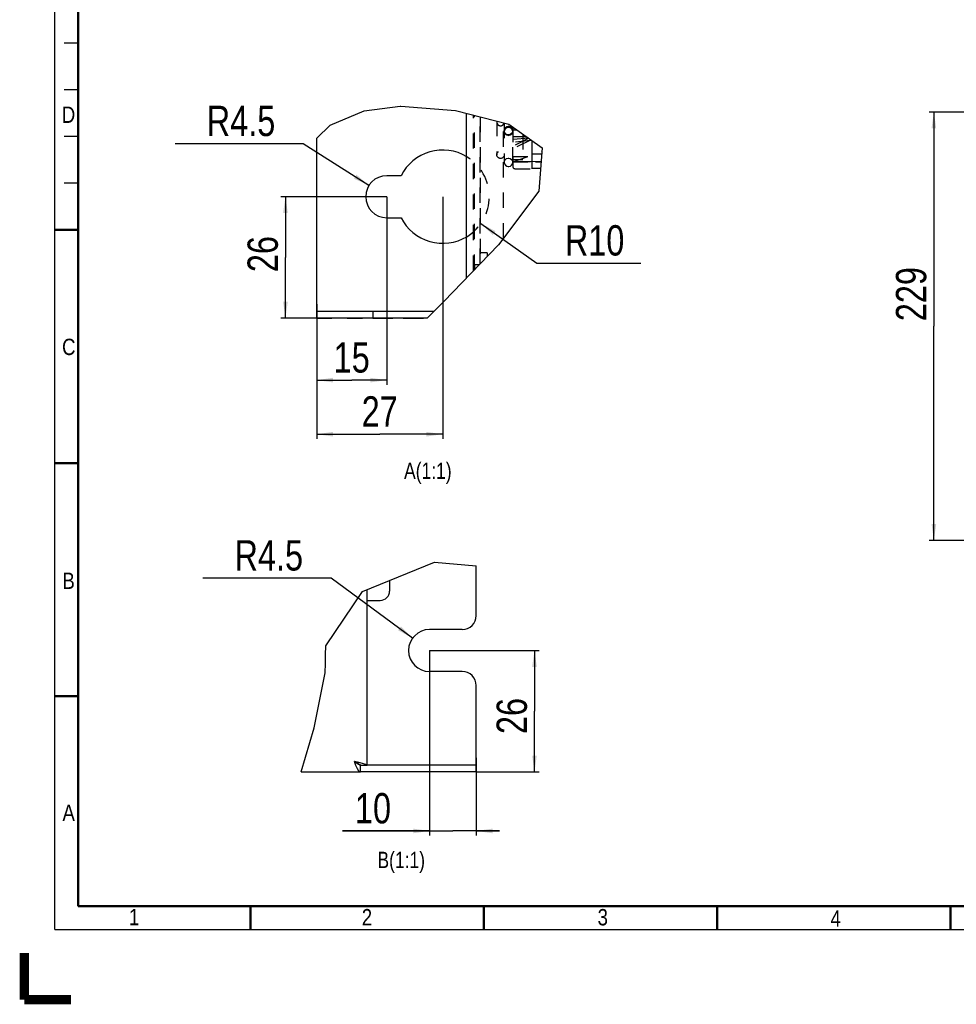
# Model space of a CAD drawing. Header units: millimetres. Extents: x -1 to 598, y -1 to 421.
# Tile 1 of 25: x -1 to 200, y -1 to 210. Entities that reach past the tile are written whole.
import ezdxf

# ---------------------------------------------------------------- set-up
doc = ezdxf.new("R2010")
doc.units = ezdxf.units.MM
doc.header["$LTSCALE"] = 32.67
doc.linetypes.add('HIDDEN', pattern=[0.2, 0.1, -0.1])
doc.layers.get('0').update_dxf_attribs({"linetype": 'CONTINUOUS'})
for name, color, linetype in [('02___PRT_ALL_AXES', 7, 'CONTINUOUS'), ('CHAMFERS', 7, 'CONTINUOUS'), ('DEFAULT_2', 8, 'HIDDEN'), ('ROUNDS', 7, 'CONTINUOUS')]:
    doc.layers.add(name, color=color, linetype=linetype)
doc.styles.get("Standard").update_dxf_attribs({"font": 'txt', "width": 0.8})
doc.styles.add('TEXTSTYLE_2', font='txt', dxfattribs={"width": 0.85})
doc.dimstyles.new('DIMSTYLE_5', dxfattribs={"dimtxt": 6.5, "dimasz": 3.5, "dimexe": 1, "dimexo": 0, "dimgap": 1.625, "dimtad": 1, "dimdec": 0, "dimlfac": 2.5, "dimdsep": 46, "dimtxsty": 'STANDARD', "dimblk": '_FILLED', "dimblk1": '_FILLED', "dimblk2": '_FILLED', "dimcen": 0.09, "dimclrt": 5, "dimadec": 0, "dimazin": 0, "dimtp": 0.5, "dimtm": 0.5, "dimtfac": 1, "dimtdec": 0, "dimtofl": 0, "dimtmove": 0, "dimatfit": 3, "dimldrblk": '_FILLED', "dimfxl": 1, "dimtolj": 1, "dimarcsym": 0})
doc.dimstyles.new('DIMSTYLE_6', dxfattribs={"dimtxt": 6.5, "dimasz": 3.5, "dimexe": 1, "dimexo": 0, "dimgap": 1.625, "dimtad": 1, "dimdsep": 46, "dimtxsty": 'STANDARD', "dimblk": '_FILLED', "dimblk1": '_FILLED', "dimblk2": '_FILLED', "dimcen": 0.09, "dimclrt": 5, "dimadec": 0, "dimazin": 0, "dimtp": 0.2, "dimtm": 0.2, "dimtfac": 1, "dimtofl": 0, "dimtmove": 0, "dimatfit": 3, "dimldrblk": '_FILLED', "dimfxl": 1, "dimtolj": 1, "dimarcsym": 0})
doc.dimstyles.new('DIMSTYLE_7', dxfattribs={"dimtxt": 6.5, "dimasz": 3.5, "dimexe": 1, "dimexo": 0, "dimtad": 1, "dimdsep": 46, "dimtxsty": 'STANDARD', "dimblk": '_FILLED', "dimblk1": '_FILLED', "dimblk2": '_FILLED', "dimcen": 0.09, "dimclrt": 5, "dimadec": 0, "dimazin": 0, "dimtp": 0.1, "dimtm": 0.1, "dimtfac": 1, "dimtofl": 0, "dimtmove": 0, "dimatfit": 3, "dimldrblk": '_FILLED', "dimfxl": 1, "dimtolj": 1, "dimarcsym": 0})
doc.dimstyles.new('DIMSTYLE_8', dxfattribs={"dimtxt": 6.5, "dimasz": 3.5, "dimexe": 1, "dimexo": 0, "dimtad": 1, "dimdsep": 46, "dimtxsty": 'STANDARD', "dimblk": '_FILLED', "dimblk1": '_FILLED', "dimblk2": '_FILLED', "dimcen": 0.09, "dimclrt": 5, "dimadec": 0, "dimazin": 0, "dimtp": 0.2, "dimtm": 0.2, "dimtfac": 1, "dimtofl": 0, "dimtmove": 0, "dimatfit": 3, "dimldrblk": '_FILLED', "dimfxl": 1, "dimtolj": 1, "dimarcsym": 0})

# ---------------------------------------------------------------- blocks, each defined once
blk = doc.blocks.new('_FILLED')
at = {"color": 0, "linetype": 'BYBLOCK'}
blk.add_solid([(0, 0), (-1, 0.143), (-1, -0.143)], dxfattribs=at)
blk = doc.blocks.new('*D6')
at = {"color": 2, "linetype": 'CONTINUOUS'}
for p, q in [((203.13, 190.2), (193.93, 190.2)), ((194.93, 190.2), (194.93, 144.31)), ((194.93, 98.42), (194.93, 144.31)), ((251.31, 98.42), (193.93, 98.42))]:
    blk.add_line(p, q, dxfattribs=at)
at = {"color": 2, "linetype": 'CONTINUOUS', "xscale": 3.5, "yscale": 3.5, "zscale": 3.5}
for p, rotation in [((194.93, 190.2), 90), ((194.93, 98.42), 270)]:
    blk.add_blockref('_FILLED', p, dxfattribs=dict(at, rotation=rotation))
at = {"color": 5, "linetype": 'CONTINUOUS', "insert": (186.8, 151.19), "char_height": 6.5, "width": 15.6, "attachment_point": 2, "rotation": 90, "line_spacing_factor": 0.9}
blk.add_mtext('229', dxfattribs=at)
blk = doc.blocks.new('*D11')
at = {"color": 2, "linetype": 'CONTINUOUS'}
for p, q in [((86.84, 74.81), (86.84, 35.15)), ((96.84, 51.81), (96.84, 35.15)), ((86.84, 36.15), (68.19, 36.15)), ((68.19, 36.15), (91.84, 36.15)), ((101.84, 36.15), (91.84, 36.15)), ((96.84, 36.15), (101.84, 36.15))]:
    blk.add_line(p, q, dxfattribs=at)
at = {"color": 2, "linetype": 'CONTINUOUS', "xscale": 3.5, "yscale": 3.5, "zscale": 3.5}
blk.add_blockref('_FILLED', (86.84, 36.15), dxfattribs=at)
at = {"color": 2, "linetype": 'CONTINUOUS', "xscale": 3.5, "yscale": 3.5, "zscale": 3.5, "rotation": 180}
blk.add_blockref('_FILLED', (96.84, 36.15), dxfattribs=at)
at = {"color": 5, "linetype": 'CONTINUOUS', "insert": (78.59, 44.27), "char_height": 6.5, "width": 10.4, "attachment_point": 3, "line_spacing_factor": 0.9}
blk.add_mtext('10', dxfattribs=at)
blk = doc.blocks.new('*D12')
at = {"color": 2, "linetype": 'CONTINUOUS'}
for p, q in [((62.98, 90.34), (38.28, 90.34)), ((65.73, 90.34), (62.98, 90.34)), ((83.22, 77.48), (65.73, 90.34))]:
    blk.add_line(p, q, dxfattribs=at)
at = {"color": 2, "linetype": 'CONTINUOUS', "xscale": 3.5, "yscale": 3.5, "zscale": 3.5, "rotation": 323.6743454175}
blk.add_blockref('_FILLED', (83.22, 77.48), dxfattribs=at)
at = {"color": 5, "linetype": 'CONTINUOUS', "insert": (59.73, 98.46), "char_height": 6.5, "width": 20.8, "attachment_point": 3, "line_spacing_factor": 0.9}
blk.add_mtext('R4.5', dxfattribs=at)
blk = doc.blocks.new('*D13')
at = {"color": 2, "linetype": 'CONTINUOUS'}
for p, q in [((57.03, 183.43), (32.33, 183.43)), ((59.78, 183.43), (57.03, 183.43)), ((73.86, 174.48), (59.78, 183.43))]:
    blk.add_line(p, q, dxfattribs=at)
at = {"color": 2, "linetype": 'CONTINUOUS', "xscale": 3.5, "yscale": 3.5, "zscale": 3.5, "rotation": 327.5653510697}
blk.add_blockref('_FILLED', (73.86, 174.48), dxfattribs=at)
at = {"color": 5, "linetype": 'CONTINUOUS', "insert": (53.78, 191.56), "char_height": 6.5, "width": 20.8, "attachment_point": 3, "line_spacing_factor": 0.9}
blk.add_mtext('R4.5', dxfattribs=at)
blk = doc.blocks.new('*D14')
at = {"color": 2, "linetype": 'CONTINUOUS'}
for p, q in [((97.83, 166.31), (109.84, 157.84)), ((109.84, 157.84), (112.59, 157.84)), ((112.59, 157.84), (132.09, 157.84))]:
    blk.add_line(p, q, dxfattribs=at)
at = {"color": 2, "linetype": 'CONTINUOUS', "xscale": 3.5, "yscale": 3.5, "zscale": 3.5, "rotation": 144.8031559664}
blk.add_blockref('_FILLED', (97.83, 166.31), dxfattribs=at)
at = {"color": 5, "linetype": 'CONTINUOUS', "insert": (115.84, 165.96), "char_height": 6.5, "width": 15.6, "attachment_point": 1, "line_spacing_factor": 0.9}
blk.add_mtext('R10', dxfattribs=at)
blk = doc.blocks.new('*D15')
at = {"color": 2, "linetype": 'CONTINUOUS'}
for p, q in [((77.66, 172.07), (77.66, 131.76)), ((62.66, 149.07), (62.66, 131.76)), ((62.66, 132.76), (70.16, 132.76)), ((77.66, 132.76), (70.16, 132.76))]:
    blk.add_line(p, q, dxfattribs=at)
at = {"color": 2, "linetype": 'CONTINUOUS', "xscale": 3.5, "yscale": 3.5, "zscale": 3.5, "rotation": 180}
blk.add_blockref('_FILLED', (62.66, 132.76), dxfattribs=at)
at = {"color": 2, "linetype": 'CONTINUOUS', "xscale": 3.5, "yscale": 3.5, "zscale": 3.5}
blk.add_blockref('_FILLED', (77.66, 132.76), dxfattribs=at)
at = {"color": 5, "linetype": 'CONTINUOUS', "insert": (70.16, 140.88), "char_height": 6.5, "width": 10.4, "attachment_point": 2, "line_spacing_factor": 0.9}
blk.add_mtext('15', dxfattribs=at)
blk = doc.blocks.new('*D16')
at = {"color": 2, "linetype": 'CONTINUOUS'}
for p, q in [((89.66, 172.07), (89.66, 120.17)), ((62.66, 149.07), (62.66, 120.17)), ((62.66, 121.17), (76.16, 121.17)), ((89.66, 121.17), (76.16, 121.17))]:
    blk.add_line(p, q, dxfattribs=at)
at = {"color": 2, "linetype": 'CONTINUOUS', "xscale": 3.5, "yscale": 3.5, "zscale": 3.5, "rotation": 180}
blk.add_blockref('_FILLED', (62.66, 121.17), dxfattribs=at)
at = {"color": 2, "linetype": 'CONTINUOUS', "xscale": 3.5, "yscale": 3.5, "zscale": 3.5}
blk.add_blockref('_FILLED', (89.66, 121.17), dxfattribs=at)
at = {"color": 5, "linetype": 'CONTINUOUS', "insert": (76.16, 129.3), "char_height": 6.5, "width": 10.4, "attachment_point": 2, "line_spacing_factor": 0.9}
blk.add_mtext('27', dxfattribs=at)
blk = doc.blocks.new('*D17')
at = {"color": 2, "linetype": 'CONTINUOUS'}
for p, q in [((86.84, 74.81), (110.33, 74.81)), ((109.33, 74.81), (109.33, 61.81)), ((109.33, 48.81), (109.33, 61.81)), ((96.84, 48.81), (110.33, 48.81))]:
    blk.add_line(p, q, dxfattribs=at)
at = {"color": 2, "linetype": 'CONTINUOUS', "xscale": 3.5, "yscale": 3.5, "zscale": 3.5}
for p, rotation in [((109.33, 74.81), 90), ((109.33, 48.81), 270)]:
    blk.add_blockref('_FILLED', p, dxfattribs=dict(at, rotation=rotation))
at = {"color": 5, "linetype": 'CONTINUOUS', "insert": (101.21, 60.78), "char_height": 6.5, "width": 10.4, "attachment_point": 2, "rotation": 90, "line_spacing_factor": 0.9}
blk.add_mtext('26', dxfattribs=at)
blk = doc.blocks.new('*D18')
at = {"color": 2, "linetype": 'CONTINUOUS'}
for p, q in [((77.66, 172.07), (54.96, 172.07)), ((55.96, 172.07), (55.96, 159.07)), ((55.96, 146.07), (55.96, 159.07)), ((62.66, 146.07), (54.96, 146.07))]:
    blk.add_line(p, q, dxfattribs=at)
at = {"color": 2, "linetype": 'CONTINUOUS', "xscale": 3.5, "yscale": 3.5, "zscale": 3.5}
for p, rotation in [((55.96, 172.07), 90), ((55.96, 146.07), 270)]:
    blk.add_blockref('_FILLED', p, dxfattribs=dict(at, rotation=rotation))
at = {"color": 5, "linetype": 'CONTINUOUS', "insert": (47.83, 159.77), "char_height": 6.5, "width": 10.4, "attachment_point": 2, "rotation": 90, "line_spacing_factor": 0.9}
blk.add_mtext('26', dxfattribs=at)

msp = doc.modelspace()

# ---------------------------------------------------------------- linework, layer by layer
at = {"color": 2, "linetype": 'CONTINUOUS'}
for p, q in [((65.5652, 187.4172), (72.8144, 190.4935)), ((72.8144, 190.4935), (80.5261, 191.4703)), ((80.5261, 191.4703), (80.6699, 191.4703)), ((80.6699, 191.4703), (92.3863, 190.5378)), ((92.3863, 190.5378), (103.8089, 187.6348)), ((62.6587, 184.5963), (65.5652, 187.4172)), ((103.8089, 187.6348), (111.0121, 182.5546)), ((111.0121, 182.5546), (110.2357, 173.2578)), ((110.2357, 173.2578), (101.6393, 161.7885)), ((101.6393, 161.7885), (89.8732, 149.6239)), ((89.8732, 149.6239), (86.3161, 146.0708)), ((72.4982, 87.4445), (87.8839, 93.7212)), ((87.8839, 93.7212), (96.8438, 92.9324)), ((64.6479, 75.7862), (72.4982, 87.4445)), ((64.5226, 71.9989), (64.5229, 73.9181)), ((64.5229, 73.9181), (64.6479, 75.7862)), ((64.5041, 70.0341), (64.5226, 71.9989)), ((62.1253, 58.2137), (64.5041, 70.0341)), ((59.3583, 48.8097), (62.1253, 58.2137))]:
    msp.add_line(p, q, dxfattribs=at)
at = {"color": 3, "linetype": 'CONTINUOUS'}
for p, q in [((94.7587, 154.6748), (94.7587, 189.9349)), ((62.6587, 147.5708), (62.6587, 184.5963)), ((80.7284, 176.5708), (77.6587, 176.5708)), ((77.6587, 167.5708), (80.7284, 167.5708)), ((73.4438, 50.3097), (73.4438, 87.8302)), ((71.6727, 50.8371), (70.7438, 51.0597)), ((71.0691, 50.1987), (70.7438, 51.0597)), ((96.8438, 50.3097), (96.8438, 51.8097)), ((59.3583, 48.8097), (72.0449, 48.8097)), ((73.406, 50.1701), (73.0887, 50.3928))]:
    msp.add_line(p, q, dxfattribs=at)
at = {"color": 7, "linetype": 'CONTINUOUS'}
for p, q in [((73.4438, 85.5597), (76.2938, 85.5597)), ((11.6562, 64.8401), (11.3438, 65.1526)), ((11.6562, 65.1526), (11.3438, 64.8401)), ((71.2849, 50.7632), (70.7438, 51.0597)), ((71.1775, 50.6847), (70.7438, 51.0597)), ((71.6112, 50.4102), (71.1775, 50.6847)), ((71.7097, 50.4666), (71.2849, 50.7632)), ((72.0449, 50.3097), (71.6112, 50.4102)), ((71.8247, 50.3097), (71.7097, 50.4666)), ((71.8247, 50.3097), (72.0449, 50.3097)), ((72.0449, 48.8097), (72.0449, 50.3097)), ((73.406, 50.1701), (72.0449, 50.1701)), ((48.6552, 19.8438), (48.3427, 20.1562)), ((48.6552, 20.1562), (48.3427, 19.8438))]:
    msp.add_line(p, q, dxfattribs=at)
at = {"color": 2, "linetype": 'CONTINUOUS', "const_width": 0.25}
for points in [[(6.5, 15), (6.5, 415)], [(8.5, 205), (11.5, 205)], [(8.5, 195), (11.5, 195)], [(8.5, 185), (11.5, 185)], [(8.5, 175), (11.5, 175)], [(590.5, 15), (6.5, 15)]]:
    msp.add_lwpolyline(points, dxfattribs=at)
at = {"color": 7, "linetype": 'CONTINUOUS', "const_width": 0.5}
for points in [[(11.5, 20), (11.5, 410)], [(11.5, 165), (6.5, 165)], [(11.5, 115), (6.5, 115)], [(11.5, 65), (6.5, 65)], [(585.5, 20), (11.5, 20)], [(48.5, 20), (48.5, 15)], [(98.5, 20), (98.5, 15)], [(148.5, 20), (148.5, 15)], [(198.5, 20), (198.5, 15)]]:
    msp.add_lwpolyline(points, dxfattribs=at)
at = {"color": 3, "linetype": 'CONTINUOUS'}
for points in [[(73.0887, 50.3928), (72.4866, 50.6149), (71.6727, 50.8371)], [(72.0449, 48.8097), (71.7197, 48.981), (71.3944, 49.4687), (71.0691, 50.1987)], [(73.406, 50.1701), (73.427, 50.2166), (73.4396, 50.2632), (73.4438, 50.3097)]]:
    msp.add_lwpolyline(points, dxfattribs=at)
at = {"color": 7, "linetype": 'CONTINUOUS', "true_color": 0xe0f2ff, "const_width": 2}
for points in [[(0, 10), (0, 0)], [(10, 0), (0, 0)]]:
    msp.add_lwpolyline(points, dxfattribs=at)
at = {"color": 3, "linetype": 'CONTINUOUS'}
for centre, radius, start, end in [((89.6587, 172.0708), 10, 58.959017, 153.256316), ((77.6587, 172.0708), 4.5, 90, 270), ((89.6587, 172.0708), 10, 206.743684, 301.040983), ((86.8438, 74.8097), 4.5, 90, 270)]:
    msp.add_arc(centre, radius, start, end, dxfattribs=at)
at = {"layer": '02___PRT_ALL_AXES', "color": 8, "linetype": 'HIDDEN'}
for p, q in [((101.2623, 188.282), (101.2623, 181.0708)), ((102.8623, 187.8753), (102.8623, 181.0708)), ((96.4587, 157.5708), (97.5598, 157.5708)), ((96.4587, 157.5708), (96.4587, 156.4324)), ((74.6587, 147.5708), (87.8178, 147.5708)), ((74.6587, 147.5708), (74.6587, 146.0708)), ((74.6587, 146.0708), (86.3161, 146.0708))]:
    msp.add_line(p, q, dxfattribs=at)
msp.add_circle((102.0623, 181.0708), 0.8, dxfattribs=at)
msp.add_arc((102.0623, 188.0708), 0.8, 165.193597, 346.286367, dxfattribs=at)
at = {"layer": 'CHAMFERS', "color": 8, "linetype": 'HIDDEN'}
msp.add_line((102.6587, 163.1485), (102.6587, 187.9271), dxfattribs=at)
at = {"layer": 'DEFAULT_2', "color": 8, "linetype": 'HIDDEN'}
for p, q in [((96.2587, 156.2256), (96.2587, 189.5537)), ((96.4587, 156.4324), (96.4587, 189.5028)), ((97.6587, 157.673), (97.6587, 189.1979)), ((102.866, 187.8744), (102.866, 179.4208)), ((104.6587, 179.4208), (104.6587, 187.0355)), ((104.6587, 186.9708), (104.7503, 186.9708)), ((104.6587, 186.3902), (105.5735, 186.3902)), ((104.6587, 186.376), (105.5938, 186.376)), ((104.6587, 184.9708), (107.5861, 184.9708)), ((104.6587, 184.9617), (106.8587, 184.9617)), ((108.0725, 184.6278), (104.6587, 184.2904)), ((108.1081, 184.6027), (104.6587, 182.8591)), ((106.8587, 185.4839), (106.8587, 180.0708)), ((108.8587, 178.0708), (108.8587, 184.0734)), ((104.6587, 179.5708), (110.9379, 181.6659)), ((104.6587, 180.6708), (108.8587, 180.6708)), ((104.6587, 180.0708), (106.8587, 180.0708)), ((104.6587, 179.5708), (109.5223, 179.5714)), ((104.6587, 179.5708), (106.5985, 179.5708)), ((106.5985, 179.5683), (104.6587, 179.5708)), ((109.5223, 179.5714), (110.7632, 179.5743)), ((109.5223, 179.5708), (110.7629, 179.5708)), ((108.8587, 178.1708), (110.646, 178.1708)), ((62.6587, 147.5708), (87.8178, 147.5708)), ((62.6587, 146.0708), (86.3161, 146.0708))]:
    msp.add_line(p, q, dxfattribs=at)
for points in [[(103.7623, 187.1208), (103.6961, 187.1181), (103.3727, 187.0282), (103.1049, 186.8331), (102.927, 186.5535), (102.866, 186.2208)], [(103.7623, 185.3208), (103.6769, 185.3253), (103.359, 185.4203), (103.0974, 185.6165), (102.9248, 185.8936), (102.866, 186.2208)], [(103.7623, 186.9306), (103.3731, 186.8429), (103.0591, 186.6064), (102.8877, 186.2613), (102.8663, 186.0704)], [(102.8663, 186.0704), (102.8877, 185.8796), (103.0591, 185.5345), (103.3731, 185.298), (103.7623, 185.2102)], [(104.6587, 186.2208), (104.5998, 186.548), (104.4272, 186.8251), (104.1657, 187.0214), (103.8478, 187.1164), (103.7623, 187.1208)], [(104.6584, 186.0704), (104.6369, 186.2613), (104.4655, 186.6064), (104.1515, 186.8429), (103.7623, 186.9306)], [(104.6587, 186.2208), (104.5977, 185.8881), (104.4197, 185.6086), (104.1519, 185.4134), (103.8285, 185.3235), (103.7623, 185.3208)], [(103.7623, 185.2102), (104.1515, 185.298), (104.4655, 185.5345), (104.6369, 185.8796), (104.6584, 186.0704)], [(108.585, 184.2664), (108.4782, 184.2122), (104.6587, 182.308)], [(108.7795, 184.1292), (108.4812, 184.0949), (104.6587, 183.6912)], [(102.866, 179.4208), (102.9248, 179.748), (103.0974, 180.0251), (103.359, 180.2214), (103.6769, 180.3164), (103.7623, 180.3208)], [(102.866, 179.4208), (102.927, 179.0881), (103.1049, 178.8086), (103.3727, 178.6134), (103.6961, 178.5235), (103.7623, 178.5208)], [(103.7623, 180.3208), (103.8285, 180.3181), (104.1519, 180.2282), (104.4197, 180.0331), (104.5977, 179.7535), (104.6587, 179.4208)], [(103.7623, 178.5208), (103.8478, 178.5253), (104.1657, 178.6203), (104.4272, 178.8165), (104.5998, 179.0936), (104.6587, 179.4208)], [(110.7645, 179.5902), (108.4663, 179.5725), (106.5985, 179.5683)]]:
    msp.add_lwpolyline(points, dxfattribs=at)
msp.add_arc((89.6587, 172.0708), 10, 301.040983, 58.959017, dxfattribs=at)
at = {"layer": 'ROUNDS', "color": 8, "linetype": 'HIDDEN'}
for p, q in [((96.4587, 156.4324), (96.4587, 189.5028)), ((97.6587, 189.1979), (97.6587, 157.673)), ((104.6587, 187.0355), (104.6587, 178.5708)), ((108.8587, 181.2103), (108.8587, 184.0734)), ((110.8998, 181.2101), (108.8587, 181.2101)), ((105.1587, 178.0708), (108.8587, 178.0708)), ((99.1587, 160.0708), (97.6587, 160.0708)), ((99.1587, 160.0708), (99.1587, 159.2238))]:
    msp.add_line(p, q, dxfattribs=at)
at = {"layer": 'ROUNDS', "color": 7, "linetype": 'CONTINUOUS'}
for p, q in [((62.6587, 146.0708), (62.6587, 147.5708)), ((86.3161, 146.0708), (62.6587, 146.0708)), ((78.2938, 89.8088), (78.2938, 87.5597)), ((96.8438, 48.8097), (72.0449, 48.8097)), ((96.8438, 48.8097), (96.8438, 50.3097))]:
    msp.add_line(p, q, dxfattribs=at)
at = {"layer": 'ROUNDS', "color": 3, "linetype": 'CONTINUOUS'}
for p, q in [((62.6587, 147.5708), (87.8178, 147.5708)), ((96.8438, 82.3097), (96.8438, 92.9324)), ((93.8438, 79.3097), (86.8438, 79.3097)), ((93.8438, 70.3097), (86.8438, 70.3097)), ((96.8438, 51.8097), (96.8438, 67.3097)), ((73.4438, 50.3097), (96.8438, 50.3097))]:
    msp.add_line(p, q, dxfattribs=at)
at = {"layer": 'ROUNDS', "color": 8, "linetype": 'HIDDEN'}
msp.add_arc((105.1587, 178.5708), 0.5, 180, 270, dxfattribs=at)
at = {"layer": 'ROUNDS', "color": 7, "linetype": 'CONTINUOUS'}
msp.add_arc((76.2938, 87.5597), 2, 270, 360, dxfattribs=at)
at = {"layer": 'ROUNDS', "color": 3, "linetype": 'CONTINUOUS'}
for centre, start, end in [((93.8438, 82.3097), 270, 360), ((93.8438, 67.3097), 0, 90)]:
    msp.add_arc(centre, 3, start, end, dxfattribs=at)

# ---------------------------------------------------------------- texts
at = {"color": 5, "linetype": 'CONTINUOUS', "char_height": 3.5, "attachment_point": 2, "line_spacing_factor": 0.9, "style": 'TEXTSTYLE_2'}
for s, insert, width in [('D', (9.4654, 191.3838), 4.4625), ('C', (9.5208, 141.63), 4.4625), ('B', (9.4828, 91.5087), 4.090625), ('A', (9.4996, 41.7972), 4.4625), ('1', (23.5173, 19.4542), 1.859375), ('2', (73.4271, 19.4172), 4.090625), ('3', (123.9713, 19.4172), 4.090625), ('4', (173.8811, 19.1483), 4.4625)]:
    msp.add_mtext(s, dxfattribs=dict(at, insert=insert, width=width))
at = {"color": 5, "linetype": 'CONTINUOUS', "char_height": 3.5, "width": 16.8, "attachment_point": 3, "line_spacing_factor": 0.9}
for s, insert in [('A(1:1)', (91.575, 115.0851)), ('B(1:1)', (85.8727, 31.6916))]:
    msp.add_mtext(s, dxfattribs=dict(at, insert=insert))

# ---------------------------------------------------------------- dimensions: what is measured, and where the dimension line sits
at = {"color": 2, "linetype": 'CONTINUOUS'}
for center, mpoint, dimstyle, picture, middle in [((77.6587, 172.0708), (73.8606, 174.4843), 'DIMSTYLE_7', '*D13', (43.3813, 188.3063)), ((89.6587, 172.0708), (97.8304, 166.3069), 'DIMSTYLE_8', '*D14', (123.636, 162.7139)), ((86.8438, 74.8097), (83.2183, 77.4754), 'DIMSTYLE_7', '*D12', (49.3283, 95.2101))]:
    dim = msp.add_radius_dim(center=center, mpoint=mpoint, text='R<>', dimstyle=dimstyle, override={"dimtih": 1, "dimtoh": 1, "dimpost": '<>'}, dxfattribs=at)
    dim.commit()
    dim.dimension.update_dxf_attribs({"geometry": picture, "text_midpoint": middle, "dimtype": 164})
for base, p1, p2, angle, dimstyle, picture, middle in [((194.9285, 98.4224), (203.1323, 190.1984), (251.31, 98.4224), 270, 'DIMSTYLE_5', '*D6', (194.9285, 151.1865)), ((55.9563, 172.0708), (62.6587, 146.0708), (77.6587, 172.0708), 90, 'DIMSTYLE_6', '*D18', (55.9563, 159.7698)), ((86.8438, 36.1455), (96.8438, 51.8097), (86.8438, 74.8097), 180, 'DIMSTYLE_6', '*D11', (74.0445, 36.1455)), ((109.3332, 74.8097), (96.8438, 48.8097), (86.8438, 74.8097), 90, 'DIMSTYLE_6', '*D17', (109.3332, 60.7781))]:
    dim = msp.add_linear_dim(base=base, p1=p1, p2=p2, angle=angle, dimstyle=dimstyle, dxfattribs=at)
    dim.commit()
    dim.dimension.update_dxf_attribs({"geometry": picture, "text_midpoint": middle, "dimtype": 160})
for base, p2, picture, middle in [((77.6587, 132.7593), (77.6587, 172.0708), '*D15', (70.9712, 132.7593)), ((89.6587, 121.1737), (89.6587, 172.0708), '*D16', (76.1587, 121.1737))]:
    dim = msp.add_linear_dim(base=base, p1=(62.6587, 149.0708), p2=p2, dimstyle='DIMSTYLE_6', dxfattribs=at)
    dim.commit()
    dim.dimension.update_dxf_attribs({"geometry": picture, "text_midpoint": middle, "dimtype": 160})

doc.saveas('drawing.dxf')
